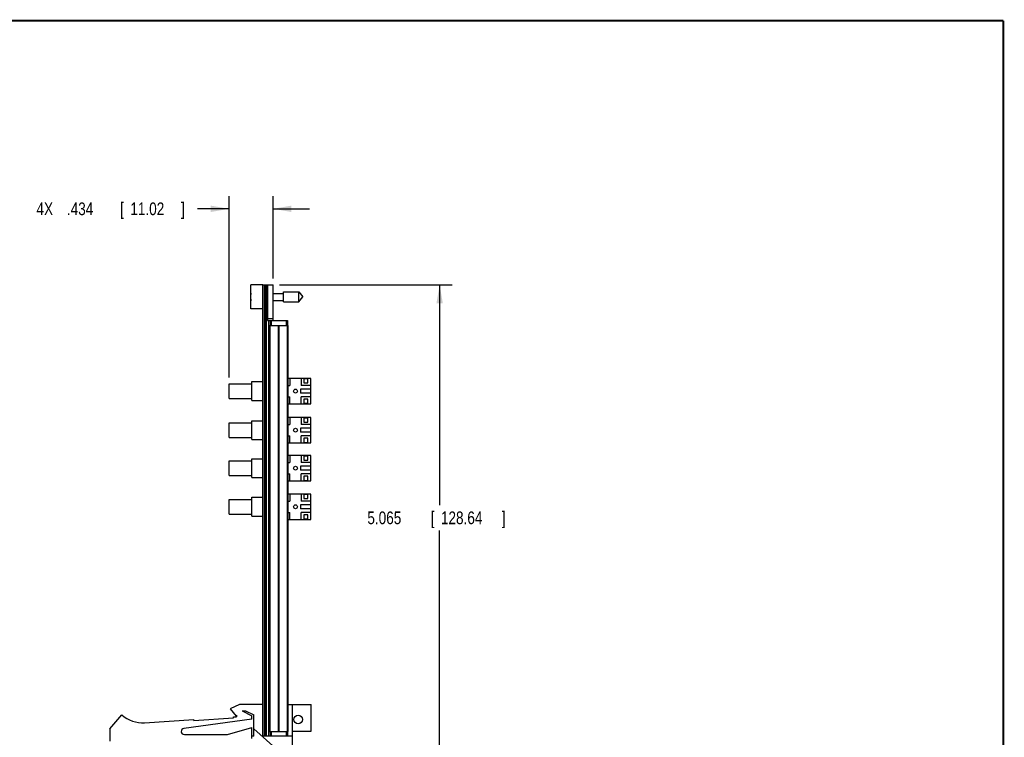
# Model space of a CAD drawing. Header units: inches. Extents: x 0.2 to 16.8, y 0.1 to 10.8.
# Tile 11 of 11: x 7.1 to 16.8, y 3.7 to 10.8. Entities that reach past the tile are written whole.
import ezdxf

# ---------------------------------------------------------------- set-up
doc = ezdxf.new("R2010")
doc.units = ezdxf.units.IN
doc.header["$LTSCALE"] = 0.935
doc.header["$MEASUREMENT"] = 0
doc.layers.get('0').update_dxf_attribs({"linetype": 'CONTINUOUS'})
doc.layers.add('DIMENSIONS', color=7, linetype='CONTINUOUS')
doc.styles.get("Standard").update_dxf_attribs({"font": 'txt', "width": 0.8})
doc.dimstyles.new('DIMSTYLE_2', dxfattribs={"dimtxt": 0.125, "dimasz": 0.18, "dimexe": 0.18, "dimexo": 0.0625, "dimgap": 0.09, "dimtad": 0, "dimtih": 1, "dimtoh": 1, "dimdec": 3, "dimzin": 4, "dimdsep": 46, "dimtxsty": 'STANDARD', "dimblk": '_FILLED', "dimblk1": '_FILLED', "dimblk2": '_FILLED', "dimcen": 0.09, "dimadec": 0, "dimazin": 0, "dimtp": 0.01, "dimtm": 0.01, "dimtfac": 1, "dimtdec": 3, "dimtofl": 0, "dimtmove": 0, "dimatfit": 3, "dimldrblk": '_FILLED', "dimfxl": 1, "dimtolj": 1, "dimtzin": 4, "dimarcsym": 0})

# ---------------------------------------------------------------- blocks, each defined once
blk = doc.blocks.new('_FILLED')
at = {"color": 0, "linetype": 'BYBLOCK'}
blk.add_solid([(0, 0), (-1, 0.174), (-1, -0.174)], dxfattribs=at)
blk = doc.blocks.new('*D11')
at = {"layer": 'DIMENSIONS', "color": 2, "linetype": 'CONTINUOUS'}
for p, q in [((9.1204, 7.2421), (9.1204, 9.0296)), ((9.5544, 8.2166), (9.5544, 9.0296)), ((9.1204, 8.9046), (8.8095, 8.9046)), ((9.5544, 8.9046), (9.9144, 8.9046))]:
    blk.add_line(p, q, dxfattribs=at)
at = {"layer": 'DIMENSIONS', "color": 2, "linetype": 'CONTINUOUS', "xscale": 0.18, "yscale": 0.18, "zscale": 0.18}
blk.add_blockref('_FILLED', (9.1204, 8.9046), dxfattribs=at)
at = {"layer": 'DIMENSIONS', "color": 2, "linetype": 'CONTINUOUS', "xscale": 0.18, "yscale": 0.18, "zscale": 0.18, "rotation": 180}
blk.add_blockref('_FILLED', (9.5544, 8.9046), dxfattribs=at)
at = {"layer": 'DIMENSIONS', "color": 2, "linetype": 'CONTINUOUS', "width": 0.8}
for s, p in [('4X ', (7.222, 8.8421)), ('.434', (7.522, 8.8421)), ('[', (8.047, 8.8421)), ('11.02', (8.147, 8.8421)), (']', (8.647, 8.8421))]:
    blk.add_text(s, height=0.125, dxfattribs=at).set_placement(p)
blk = doc.blocks.new('*D12')
at = {"layer": 'DIMENSIONS', "color": 2, "linetype": 'CONTINUOUS'}
for p, q in [((9.6169, 8.1541), (11.3204, 8.1541)), ((11.1954, 8.1541), (11.1954, 5.984)), ((11.1954, 3.0894), (11.1954, 5.734)), ((9.6199, 3.0894), (11.3204, 3.0894))]:
    blk.add_line(p, q, dxfattribs=at)
at = {"layer": 'DIMENSIONS', "color": 2, "linetype": 'CONTINUOUS', "xscale": 0.18, "yscale": 0.18, "zscale": 0.18}
for p, rotation in [((11.1954, 8.1541), 90), ((11.1954, 3.0894), 270)]:
    blk.add_blockref('_FILLED', p, dxfattribs=dict(at, rotation=rotation))
at = {"layer": 'DIMENSIONS', "color": 2, "linetype": 'CONTINUOUS', "width": 0.8}
for s, p in [('5.065', (10.4829, 5.7965)), ('[', (11.1079, 5.7965)), ('128.64', (11.2079, 5.7965)), (']', (11.8079, 5.7965))]:
    blk.add_text(s, height=0.125, dxfattribs=at).set_placement(p)

msp = doc.modelspace()

# ---------------------------------------------------------------- linework, layer by layer
at = {"color": 7, "linetype": 'CONTINUOUS'}
for p, q in [((9.3344, 7.9176), (9.3344, 8.1546)), ((9.4544, 8.1546), (9.3344, 8.1546)), ((9.4544, 3.7084), (9.4544, 8.1546)), ((9.4544, 8.1541), (9.5544, 8.1541)), ((9.4664, 8.1541), (9.4664, 3.7111)), ((9.4724, 8.1541), (9.4724, 3.7111)), ((9.4844, 8.1541), (9.4844, 3.7111)), ((9.5004, 8.1541), (9.5004, 7.8041)), ((9.5544, 7.8041), (9.5544, 8.1541)), ((9.5544, 8.0711), (9.6581, 8.0711)), ((9.6581, 7.9869), (9.6581, 8.0853)), ((9.6581, 8.0853), (9.8062, 8.0853)), ((9.8062, 7.9869), (9.8062, 8.0853)), ((9.8062, 8.0853), (9.8475, 8.0361)), ((9.3344, 8.0499), (9.3323, 8.0499)), ((9.3323, 8.0223), (9.3344, 8.0223)), ((9.5544, 8.001), (9.6581, 8.001)), ((9.6581, 7.9869), (9.8062, 7.9869)), ((9.8062, 7.9869), (9.8475, 8.0361)), ((9.4544, 7.9176), (9.3344, 7.9176)), ((9.5544, 7.8196), (9.5004, 7.8196)), ((9.5004, 7.8041), (9.6944, 7.8041)), ((9.5136, 3.7111), (9.5136, 7.8041)), ((9.5244, 7.8041), (9.5244, 7.7541)), ((9.5344, 7.8041), (9.5344, 7.7541)), ((9.6844, 7.8041), (9.6844, 7.7541)), ((9.6944, 7.8041), (9.6944, 7.7541)), ((9.5154, 3.7541), (9.5154, 7.7541)), ((9.5154, 7.7541), (9.7034, 7.7541)), ((9.5244, 3.7541), (9.5244, 7.7541)), ((9.6063, 3.7541), (9.6063, 7.7541)), ((9.6125, 3.7541), (9.6125, 7.7541)), ((9.6945, 3.7541), (9.6945, 7.7541)), ((9.7034, 3.7541), (9.7034, 7.7541)), ((9.3454, 7.0151), (9.3454, 7.2011)), ((9.3454, 7.2011), (9.4544, 7.2011)), ((9.9254, 7.2331), (9.7034, 7.2331)), ((9.7204, 7.2331), (9.7204, 7.1631)), ((9.8304, 7.2331), (9.8304, 7.1631)), ((9.8554, 7.2281), (9.8554, 7.1881)), ((9.8954, 7.2281), (9.8554, 7.2281)), ((9.8554, 7.1881), (9.8954, 7.1881)), ((9.8954, 7.1881), (9.8954, 7.2281)), ((9.9254, 6.9831), (9.9254, 7.2331)), ((9.1204, 7.0366), (9.1204, 7.1796)), ((9.1204, 7.1796), (9.3454, 7.1796)), ((9.7034, 7.1631), (9.7204, 7.1631)), ((9.8254, 7.1281), (9.8254, 7.0881)), ((9.9254, 7.1281), (9.8254, 7.1281)), ((9.9254, 7.0881), (9.8254, 7.0881)), ((9.9254, 7.1631), (9.8304, 7.1631)), ((9.1204, 7.0366), (9.3454, 7.0366)), ((9.3454, 7.0151), (9.4544, 7.0151)), ((9.7034, 7.0531), (9.7204, 7.0531)), ((9.7204, 6.9831), (9.7204, 7.0531)), ((9.8304, 6.9831), (9.8304, 7.0531)), ((9.9254, 7.0531), (9.8304, 7.0531)), ((9.8554, 7.0281), (9.8554, 6.9881)), ((9.8954, 7.0281), (9.8554, 7.0281)), ((9.8554, 6.9881), (9.8954, 6.9881)), ((9.8954, 6.9881), (9.8954, 7.0281)), ((9.7034, 6.9831), (9.9254, 6.9831)), ((9.1204, 6.6513), (9.1204, 6.7943)), ((9.1204, 6.7943), (9.3454, 6.7943)), ((9.3454, 6.6298), (9.3454, 6.8158)), ((9.3454, 6.8158), (9.4544, 6.8158)), ((9.9254, 6.8478), (9.7034, 6.8478)), ((9.7204, 6.8478), (9.7204, 6.7778)), ((9.8304, 6.8478), (9.8304, 6.7778)), ((9.8554, 6.8428), (9.8554, 6.8028)), ((9.8954, 6.8428), (9.8554, 6.8428)), ((9.8554, 6.8028), (9.8954, 6.8028)), ((9.8954, 6.8028), (9.8954, 6.8428)), ((9.9254, 6.5978), (9.9254, 6.8478)), ((9.7034, 6.7778), (9.7204, 6.7778)), ((9.8254, 6.7428), (9.8254, 6.7028)), ((9.9254, 6.7428), (9.8254, 6.7428)), ((9.9254, 6.7028), (9.8254, 6.7028)), ((9.9254, 6.7778), (9.8304, 6.7778)), ((9.1204, 6.6513), (9.3454, 6.6513)), ((9.3454, 6.6298), (9.4544, 6.6298)), ((9.7034, 6.6678), (9.7204, 6.6678)), ((9.7204, 6.5978), (9.7204, 6.6678)), ((9.8304, 6.5978), (9.8304, 6.6678)), ((9.9254, 6.6678), (9.8304, 6.6678)), ((9.8554, 6.6428), (9.8554, 6.6028)), ((9.8954, 6.6428), (9.8554, 6.6428)), ((9.8554, 6.6028), (9.8954, 6.6028)), ((9.8954, 6.6028), (9.8954, 6.6428)), ((9.7034, 6.5978), (9.9254, 6.5978)), ((9.1204, 6.2766), (9.1204, 6.4196)), ((9.1204, 6.4196), (9.3454, 6.4196)), ((9.3454, 6.2551), (9.3454, 6.4411)), ((9.3454, 6.4411), (9.4544, 6.4411)), ((9.9254, 6.4731), (9.7034, 6.4731)), ((9.7204, 6.4731), (9.7204, 6.4031)), ((9.8304, 6.4731), (9.8304, 6.4031)), ((9.8554, 6.4681), (9.8554, 6.4281)), ((9.8954, 6.4681), (9.8554, 6.4681)), ((9.8554, 6.4281), (9.8954, 6.4281)), ((9.8954, 6.4281), (9.8954, 6.4681)), ((9.9254, 6.2231), (9.9254, 6.4731)), ((9.7034, 6.4031), (9.7204, 6.4031)), ((9.8254, 6.3681), (9.8254, 6.3281)), ((9.9254, 6.3681), (9.8254, 6.3681)), ((9.9254, 6.3281), (9.8254, 6.3281)), ((9.9254, 6.4031), (9.8304, 6.4031)), ((9.1204, 6.2766), (9.3454, 6.2766)), ((9.3454, 6.2551), (9.4544, 6.2551)), ((9.7034, 6.2931), (9.7204, 6.2931)), ((9.7034, 6.2231), (9.9254, 6.2231)), ((9.7204, 6.2231), (9.7204, 6.2931)), ((9.8304, 6.2231), (9.8304, 6.2931)), ((9.9254, 6.2931), (9.8304, 6.2931)), ((9.8554, 6.2681), (9.8554, 6.2281)), ((9.8954, 6.2681), (9.8554, 6.2681)), ((9.8554, 6.2281), (9.8954, 6.2281)), ((9.8954, 6.2281), (9.8954, 6.2681)), ((9.1204, 5.8966), (9.1204, 6.0396)), ((9.1204, 6.0396), (9.3454, 6.0396)), ((9.3454, 5.8751), (9.3454, 6.0611)), ((9.3454, 6.0611), (9.4544, 6.0611)), ((9.9254, 6.0931), (9.7034, 6.0931)), ((9.7034, 6.0231), (9.7204, 6.0231)), ((9.7204, 6.0931), (9.7204, 6.0231)), ((9.8304, 6.0931), (9.8304, 6.0231)), ((9.9254, 6.0231), (9.8304, 6.0231)), ((9.8954, 6.0881), (9.8554, 6.0881)), ((9.8554, 6.0881), (9.8554, 6.0481)), ((9.8554, 6.0481), (9.8954, 6.0481)), ((9.8954, 6.0481), (9.8954, 6.0881)), ((9.9254, 5.8431), (9.9254, 6.0931)), ((9.9254, 5.9881), (9.8254, 5.9881)), ((9.8254, 5.9881), (9.8254, 5.9481)), ((9.9254, 5.9481), (9.8254, 5.9481)), ((9.1204, 5.8966), (9.3454, 5.8966)), ((9.3454, 5.8751), (9.4544, 5.8751)), ((9.7034, 5.9131), (9.7204, 5.9131)), ((9.7034, 5.8431), (9.9254, 5.8431)), ((9.7204, 5.8431), (9.7204, 5.9131)), ((9.9254, 5.9131), (9.8304, 5.9131)), ((9.8304, 5.8431), (9.8304, 5.9131)), ((9.8954, 5.8881), (9.8554, 5.8881)), ((9.8554, 5.8881), (9.8554, 5.8481)), ((9.8554, 5.8481), (9.8954, 5.8481)), ((9.8954, 5.8481), (9.8954, 5.8881)), ((9.2244, 4.0184), (9.1294, 3.9754)), ((9.4544, 4.0184), (9.2244, 4.0184)), ((9.7034, 4.0184), (9.9294, 4.0184)), ((9.7454, 3.4394), (9.7454, 4.0184)), ((9.9294, 3.7554), (9.9294, 4.0184)), ((7.9444, 3.7784), (8.0644, 3.9184)), ((8.774, 3.8608), (9.1631, 3.8863)), ((9.1294, 3.9754), (9.1894, 3.9054)), ((9.1625, 3.8963), (9.1944, 3.8984)), ((9.1631, 3.8863), (9.1625, 3.8963)), ((9.1894, 3.9054), (9.1944, 3.9129)), ((9.1944, 3.9129), (9.1944, 3.8984)), ((9.2504, 3.9554), (9.2826, 3.9554)), ((9.2504, 3.9554), (9.3444, 3.9084)), ((9.2826, 3.9554), (9.3644, 3.9184)), ((9.3444, 3.8734), (9.3444, 3.9084)), ((9.3644, 3.7084), (9.3644, 3.9184)), ((8.288, 3.839), (8.7733, 3.8708)), ((9.3444, 3.8734), (8.6754, 3.7831)), ((8.774, 3.8608), (8.7733, 3.8708)), ((9.1044, 3.7234), (9.3444, 3.7934)), ((9.3444, 3.6834), (9.3444, 3.7934)), ((7.9444, 3.7784), (7.9444, 3.6584)), ((8.6794, 3.7234), (9.1044, 3.7234)), ((9.3644, 3.7084), (9.3444, 3.7084)), ((9.7454, 3.4394), (9.3644, 3.78)), ((9.4544, 3.7111), (9.6944, 3.7111)), ((9.7454, 3.7084), (9.4544, 3.7084)), ((9.5154, 3.7541), (9.7034, 3.7541)), ((9.5244, 3.7541), (9.5244, 3.7111)), ((9.5344, 3.7541), (9.5344, 3.7111)), ((9.5594, 3.7111), (9.5594, 3.7084)), ((9.6844, 3.7541), (9.6844, 3.7111)), ((9.6944, 3.7541), (9.6944, 3.7111)), ((9.7454, 3.7554), (9.9294, 3.7554))]:
    msp.add_line(p, q, dxfattribs=at)
at = {"color": 7, "linetype": 'CONTINUOUS', "const_width": 0.02}
for points in [[(16.75, 10.7586), (0.25, 10.7586)], [(16.75, 0.2586), (16.75, 10.7586)]]:
    msp.add_lwpolyline(points, dxfattribs=at)
at = {"color": 7, "linetype": 'CONTINUOUS'}
for centre, radius in [((9.7754, 7.1081), 0.019), ((9.7754, 6.7228), 0.019), ((9.7754, 6.3481), 0.019), ((9.7754, 5.9681), 0.019), ((9.8004, 3.8708), 0.0425)]:
    msp.add_circle(centre, radius, dxfattribs=at)
for centre, radius, start, end in [((9.6447, 8.0361), 0.3127, 172.95472, 177.47432), ((9.6447, 8.0361), 0.3127, 182.52568, 187.04568), ((8.2684, 4.1384), 0.3, 227.16657, 273.74672), ((8.6794, 3.7534), 0.03, 97.68448, 270)]:
    msp.add_arc(centre, radius, start, end, dxfattribs=at)

# ---------------------------------------------------------------- dimensions: what is measured, and where the dimension line sits
at = {"layer": 'DIMENSIONS', "color": 2, "linetype": 'CONTINUOUS'}
dim = msp.add_linear_dim(base=(9.1204, 8.9046), p1=(9.5544, 8.2166), p2=(9.1204, 7.2421), angle=180, text='4X <>', dimstyle='DIMSTYLE_2', dxfattribs=at)
dim.commit()
dim.dimension.update_dxf_attribs({"geometry": '*D11', "text_midpoint": (7.9845, 8.9046), "dimtype": 160})
dim = msp.add_linear_dim(base=(11.1954, 3.0894), p1=(9.6169, 8.1541), p2=(9.6199, 3.0894), angle=270, dimstyle='DIMSTYLE_2', dxfattribs=at)
dim.commit()
dim.dimension.update_dxf_attribs({"geometry": '*D12', "text_midpoint": (11.1954, 5.859), "dimtype": 160})

doc.saveas('drawing.dxf')
